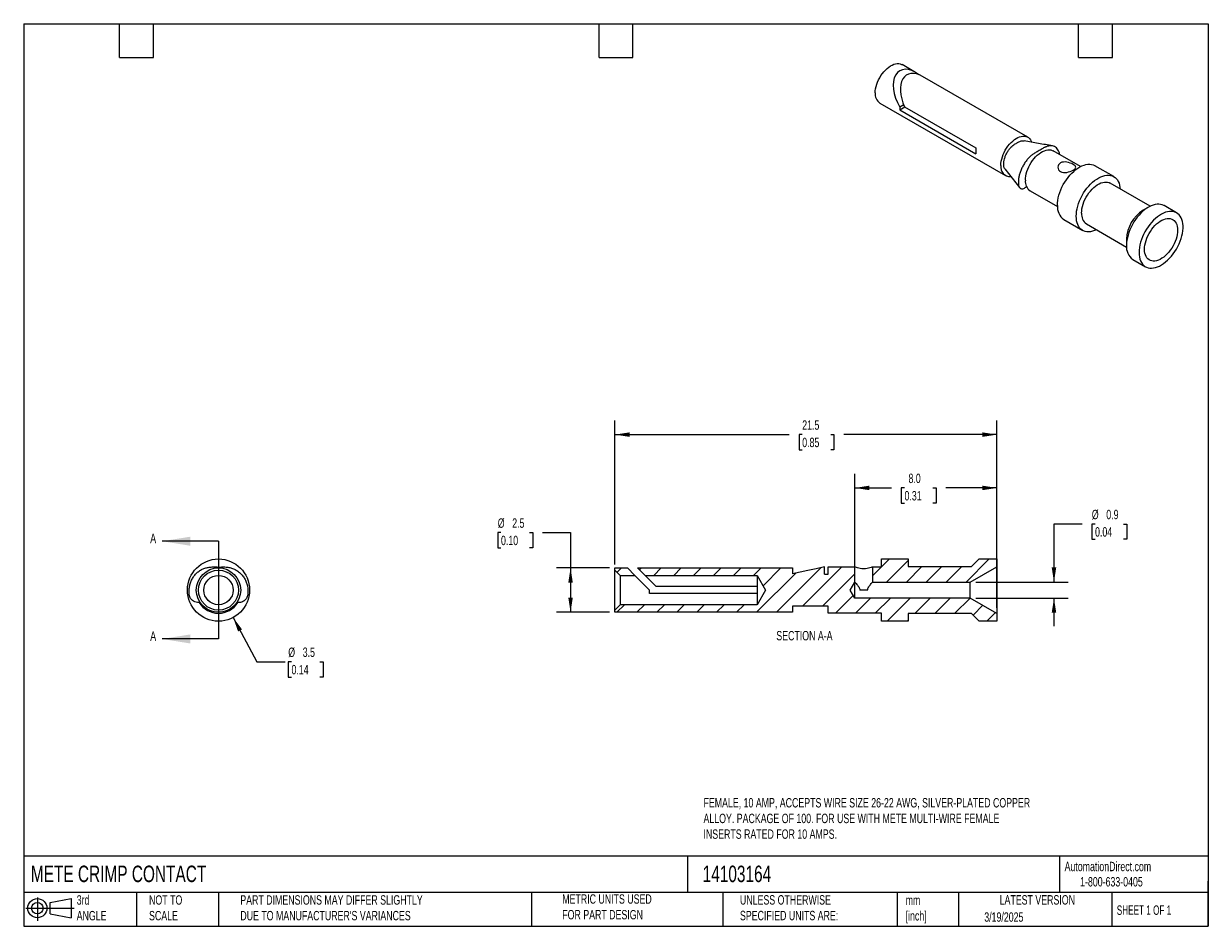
# Model space of a CAD drawing. Header units: millimetres. Extents: x 1.6 to 68.3, y 1.6 to 52.4.
import ezdxf

# ---------------------------------------------------------------- set-up
doc = ezdxf.new("R2010")
doc.units = ezdxf.units.MM
doc.header["$LTSCALE"] = 0.25
doc.linetypes.add('SLD-Solid', pattern=[0])
doc.layers.add('DIMENSIONS', color=140, linetype='SLD-Solid', lineweight=25)
doc.layers.add('TEXT', color=140, linetype='SLD-Solid', lineweight=25)
doc.layers.add('HATCH', color=6, linetype='SLD-Solid')
doc.layers.add('SLD-DEFPOINTS', color=7, linetype='Continuous')
doc.styles.add('SLDTEXTSTYLE0', font='TXT', dxfattribs={"width": 0.7})
doc.styles.add('SLDTEXTSTYLE1', font='TXT', dxfattribs={"width": 0.65})
doc.dimstyles.new('SLDDIMSTYLE0', dxfattribs={"dimtxt": 0.539502, "dimasz": 0.8255, "dimexe": 0, "dimexo": 0.0625, "dimgap": 0.134875, "dimtad": 0, "dimtih": 1, "dimtoh": 1, "dimrnd": 1e-09, "dimzin": 12, "dimdsep": 46, "dimtxsty": 'SLDTEXTSTYLE0', "dimsah": 1, "dimcen": 0, "dimadec": 0, "dimazin": 3, "dimtfac": 1, "dimtofl": 0, "dimtmove": 0, "dimatfit": 3, "dimfxl": 0, "dimfrac": 2, "dimtolj": 1, "dimtzin": 12, "dimarcsym": 0})
doc.dimstyles.new('SLDDIMSTYLE1', dxfattribs={"dimtxt": 0.539502, "dimasz": 0.8255, "dimexe": 0, "dimexo": 0.0625, "dimgap": 0.134875, "dimtad": 0, "dimtih": 1, "dimtoh": 1, "dimrnd": 1e-09, "dimdsep": 46, "dimtxsty": 'SLDTEXTSTYLE0', "dimsah": 1, "dimcen": 0.09, "dimadec": 0, "dimazin": 2, "dimtfac": 1, "dimtmove": 0, "dimatfit": 0, "dimfxl": 0, "dimfrac": 2, "dimtolj": 1, "dimtzin": 12, "dimarcsym": 0})
doc.dimstyles.new('SLDDIMSTYLE2', dxfattribs={"dimtxt": 0.539502, "dimasz": 0.8255, "dimexe": 0, "dimexo": 0.0625, "dimgap": 0.134875, "dimtad": 0, "dimtih": 1, "dimtoh": 1, "dimrnd": 1e-09, "dimzin": 4, "dimdsep": 46, "dimtxsty": 'SLDTEXTSTYLE0', "dimsah": 1, "dimcen": 0.09, "dimadec": 0, "dimazin": 1, "dimtfac": 1, "dimtofl": 0, "dimtmove": 0, "dimatfit": 3, "dimfxl": 0, "dimfrac": 2, "dimtolj": 1, "dimtzin": 12, "dimarcsym": 0})
doc.dimstyles.new('SLDDIMSTYLE3', dxfattribs={"dimtxt": 0.539502, "dimasz": 0.8255, "dimexe": 0, "dimexo": 0.0625, "dimgap": 0.134875, "dimtad": 0, "dimtih": 1, "dimtoh": 1, "dimrnd": 1e-09, "dimzin": 12, "dimdsep": 46, "dimtxsty": 'SLDTEXTSTYLE0', "dimsah": 1, "dimcen": 0.09, "dimadec": 0, "dimazin": 3, "dimtfac": 1, "dimtofl": 0, "dimtmove": 0, "dimatfit": 3, "dimfxl": 0, "dimfrac": 2, "dimtolj": 1, "dimtzin": 12, "dimarcsym": 0})

# ---------------------------------------------------------------- blocks, each defined once
blk = doc.blocks.new('Block11')
at = {"color": 7, "linetype": 'SLD-Solid', "lineweight": 18}
for p, q in [((0, 0.72), (2.718, 0.72)), ((0.647, 1.328), (0.647, 0)), ((1.37, 1.042), (2.544, 1.258)), ((1.37, 0.399), (1.37, 1.042)), ((2.544, 1.258), (2.544, 0.183)), ((1.37, 0.399), (2.544, 0.183))]:
    blk.add_line(p, q, dxfattribs=at)
for radius in [0.538, 0.321]:
    blk.add_circle((0.647, 0.72), radius, dxfattribs=at)
blk = doc.blocks.new('Block12')
at = {"layer": 'SLD-DEFPOINTS'}
blk.add_blockref('Block11', (0, 0), dxfattribs=at)
blk = doc.blocks.new('_D')
at = {"layer": 'DIMENSIONS'}
for p, q in [((13.377, 18.967), (14.711, 16.473)), ((14.711, 16.473), (16.298, 16.473)), ((16.66, 16.473), (16.479, 16.473)), ((16.479, 16.473), (16.479, 15.616)), ((18.264, 16.473), (18.445, 16.473)), ((18.445, 16.473), (18.445, 15.616)), ((16.479, 15.616), (16.66, 15.616)), ((18.445, 15.616), (18.264, 15.616))]:
    blk.add_line(p, q, dxfattribs=at)
blk.add_solid([(13.377, 18.967), (13.654, 18.179), (13.878, 18.299)], dxfattribs=at)
at = {"layer": 'DIMENSIONS', "char_height": 0.5292, "attachment_point": 1, "style": 'SLDTEXTSTYLE0'}
for s, insert in [('%%c', (16.478, 17.276)), ('3.5', (17.292, 17.276)), ('0.14', (16.66, 16.298))]:
    blk.add_mtext(s, dxfattribs=dict(at, insert=insert))
blk = doc.blocks.new('_D_1')
at = {"layer": 'DIMENSIONS'}
for p, q in [((61.164, 24.225), (59.576, 24.225)), ((59.576, 24.225), (59.576, 20.96)), ((61.888, 24.225), (61.707, 24.225)), ((61.707, 24.225), (61.707, 23.368)), ((63.491, 24.225), (63.672, 24.225)), ((63.672, 24.225), (63.672, 23.368)), ((61.707, 23.368), (61.888, 23.368)), ((63.672, 23.368), (63.491, 23.368)), ((55.185, 20.96), (60.37, 20.96)), ((55.185, 20.06), (60.37, 20.06)), ((59.576, 20.06), (59.576, 18.473))]:
    blk.add_line(p, q, dxfattribs=at)
for points in [[(59.576, 20.96), (59.703, 21.786), (59.449, 21.786)], [(59.576, 20.06), (59.449, 19.235), (59.703, 19.235)]]:
    blk.add_solid(points, dxfattribs=at)
at = {"layer": 'DIMENSIONS', "char_height": 0.5292, "attachment_point": 1, "style": 'SLDTEXTSTYLE0'}
for s, insert in [('%%c', (61.705, 25.028)), ('0.9', (62.52, 25.028)), ('0.04', (61.888, 24.05))]:
    blk.add_mtext(s, dxfattribs=dict(at, insert=insert))
blk = doc.blocks.new('_D_2')
at = {"layer": 'DIMENSIONS'}
for p, q in [((48.367, 21.278), (48.367, 27.054)), ((56.367, 22.144), (56.367, 27.054)), ((48.367, 26.26), (50.432, 26.26)), ((51.163, 26.26), (50.981, 26.26)), ((50.981, 26.26), (50.981, 25.403)), ((52.766, 26.26), (52.947, 26.26)), ((52.947, 26.26), (52.947, 25.403)), ((56.367, 26.26), (53.497, 26.26)), ((50.981, 25.403), (51.163, 25.403)), ((52.947, 25.403), (52.766, 25.403))]:
    blk.add_line(p, q, dxfattribs=at)
for points in [[(48.367, 26.26), (49.193, 26.133), (49.193, 26.387)], [(56.367, 26.26), (55.542, 26.387), (55.542, 26.133)]]:
    blk.add_solid(points, dxfattribs=at)
at = {"layer": 'DIMENSIONS', "char_height": 0.5292, "attachment_point": 1, "style": 'SLDTEXTSTYLE0'}
for s, insert in [('8.0', (51.387, 27.063)), ('0.31', (51.163, 26.085))]:
    blk.add_mtext(s, dxfattribs=dict(at, insert=insert))
blk = doc.blocks.new('_D_3')
at = {"layer": 'DIMENSIONS'}
for p, q in [((34.867, 21.953), (34.867, 30.054)), ((56.367, 19.512), (56.367, 30.054)), ((34.867, 29.26), (44.675, 29.26)), ((45.406, 29.26), (45.225, 29.26)), ((45.225, 29.26), (45.225, 28.403)), ((47.009, 29.26), (47.19, 29.26)), ((47.19, 29.26), (47.19, 28.403)), ((56.367, 29.26), (47.74, 29.26)), ((45.225, 28.403), (45.406, 28.403)), ((47.19, 28.403), (47.009, 28.403))]:
    blk.add_line(p, q, dxfattribs=at)
for points in [[(34.867, 29.26), (35.693, 29.133), (35.693, 29.387)], [(56.367, 29.26), (55.542, 29.387), (55.542, 29.133)]]:
    blk.add_solid(points, dxfattribs=at)
at = {"layer": 'DIMENSIONS', "char_height": 0.5292, "attachment_point": 1, "style": 'SLDTEXTSTYLE0'}
for s, insert in [('21.5', (45.406, 30.063)), ('0.85', (45.406, 29.085))]:
    blk.add_mtext(s, dxfattribs=dict(at, insert=insert))
blk = doc.blocks.new('_D_4')
at = {"layer": 'DIMENSIONS'}
for p, q in [((28.452, 23.743), (28.271, 23.743)), ((28.271, 23.743), (28.271, 22.886)), ((30.055, 23.743), (30.237, 23.743)), ((30.237, 23.743), (30.237, 22.886)), ((30.78, 23.743), (32.367, 23.743)), ((32.367, 23.743), (32.367, 21.76)), ((28.271, 22.886), (28.452, 22.886)), ((30.237, 22.886), (30.055, 22.886)), ((34.55, 21.76), (31.574, 21.76)), ((32.367, 21.76), (32.367, 19.26)), ((34.55, 19.26), (31.574, 19.26))]:
    blk.add_line(p, q, dxfattribs=at)
for points in [[(32.367, 21.76), (32.24, 20.935), (32.494, 20.935)], [(32.367, 19.26), (32.494, 20.086), (32.24, 20.086)]]:
    blk.add_solid(points, dxfattribs=at)
at = {"layer": 'DIMENSIONS', "char_height": 0.5292, "attachment_point": 1, "style": 'SLDTEXTSTYLE0'}
for s, insert in [('%%c', (28.269, 24.546)), ('2.5', (29.084, 24.546)), ('0.10', (28.452, 23.568))]:
    blk.add_mtext(s, dxfattribs=dict(at, insert=insert))

msp = doc.modelspace()

# ---------------------------------------------------------------- hatches: boundary and pattern name
at = {"layer": 'HATCH'}
h = msp.add_hatch(dxfattribs=at)
h.set_pattern_fill('ANSI31', color=256, scale=0.25, style=0)
h.paths.add_polyline_path([(56.367, 22.26), (55.367, 22.26), (54.942, 21.835), (51.367, 21.835), (51.367, 22.26), (49.867, 22.26), (49.867, 21.81), (49.367, 21.81), (49.367, 20.96), (54.867, 20.96), (56.367, 21.826)], flags=0)
h = msp.add_hatch(dxfattribs=at)
h.set_pattern_fill('ANSI31', color=256, scale=0.25, style=0)
edge = h.paths.add_edge_path(flags=0)
edge.add_line((48.367, 20.06), (48.108, 20.51))
edge.add_line((48.108, 20.51), (48.367, 20.96))
edge.add_line((48.367, 20.96), (48.367, 21.81))
edge.add_line((48.367, 21.81), (46.867, 21.81))
edge.add_line((46.867, 21.81), (46.867, 21.41))
edge.add_line((46.867, 21.41), (46.667, 21.41))
edge.add_line((46.667, 21.41), (46.667, 21.81))
edge.add_spline(control_points=[(46.667, 21.81), (46.511, 21.777), (46.355, 21.744), (46.199, 21.711), (46.043, 21.678), (45.886, 21.645), (45.73, 21.612), (45.443, 21.552), (45.155, 21.491), (44.867, 21.43)], knot_values=[0, 0, 0, 0, 0.000479, 0.000479, 0.000479, 0.000958, 0.000958, 0.000958, 0.00184, 0.00184, 0.00184, 0.00184], weights=[1, 1, 1, 1, 1, 1, 1, 1, 1, 1], degree=3, periodic=0)
edge.add_line((44.867, 21.43), (44.867, 21.76))
edge.add_line((44.867, 21.76), (36.133, 21.76))
edge.add_line((36.133, 21.76), (36.558, 21.335))
edge.add_line((36.558, 21.335), (42.867, 21.335))
edge.add_line((42.867, 21.335), (43.344, 20.51))
edge.add_line((43.344, 20.51), (42.867, 19.685))
edge.add_line((42.867, 19.685), (35.167, 19.685))
edge.add_line((35.167, 19.685), (34.867, 19.385))
edge.add_line((34.867, 19.385), (34.867, 19.26))
edge.add_line((34.867, 19.26), (44.867, 19.26))
edge.add_line((44.867, 19.26), (44.867, 19.61))
edge.add_line((44.867, 19.61), (46.867, 19.61))
edge.add_line((46.867, 19.61), (46.867, 19.21))
edge.add_line((46.867, 19.21), (49.867, 19.21))
edge.add_line((49.867, 19.21), (49.867, 18.76))
edge.add_line((49.867, 18.76), (51.367, 18.76))
edge.add_line((51.367, 18.76), (51.367, 19.185))
edge.add_line((51.367, 19.185), (54.942, 19.185))
edge.add_line((54.942, 19.185), (55.367, 18.76))
edge.add_line((55.367, 18.76), (56.367, 18.76))
edge.add_line((56.367, 18.76), (56.367, 19.194))
edge.add_line((56.367, 19.194), (54.867, 20.06))
edge.add_line((54.867, 20.06), (48.367, 20.06))
h = msp.add_hatch(dxfattribs=at)
h.set_pattern_fill('ANSI31', color=256, scale=0.25, style=0)
h.paths.add_polyline_path([(34.867, 21.76), (34.867, 21.635), (35.167, 21.335), (35.992, 21.335), (35.567, 21.76)], flags=0)

# ---------------------------------------------------------------- linework, layer by layer
for p, q in [((51.779, 49.649), (51.025, 50.085)), ((58.096, 46.002), (52.179, 49.418)), ((49.775, 47.919), (56.846, 43.837)), ((51.118, 47.824), (50.895, 47.696)), ((50.906, 47.539), (51.189, 47.702)), ((50.906, 47.539), (55.184, 45.069)), ((51.165, 47.716), (55.184, 45.396)), ((61.071, 44.343), (59.535, 45.229)), ((56.802, 44.226), (57.629, 43.172)), ((62.942, 43.782), (61.881, 44.394)), ((64.986, 42.111), (62.73, 43.414)), ((58.235, 42.978), (59.771, 42.091)), ((64.895, 42.063), (64.595, 41.889)), ((66.478, 41.741), (65.77, 42.149)), ((60.132, 41.363), (61.192, 40.751)), ((61.405, 41.119), (63.661, 39.816)), ((63.658, 40.266), (63.658, 39.919)), ((64.021, 39.118), (64.728, 38.71)), ((49.867, 21.81), (49.867, 22.26)), ((49.867, 22.26), (51.367, 22.26)), ((51.367, 22.26), (51.367, 21.835)), ((54.942, 21.835), (55.367, 22.26)), ((55.367, 22.26), (56.367, 22.26)), ((56.367, 22.26), (56.367, 21.826)), ((34.867, 21.76), (35.567, 21.76)), ((34.867, 21.635), (34.867, 21.76)), ((34.867, 21.635), (35.167, 21.335)), ((34.867, 19.385), (34.867, 21.635)), ((35.992, 21.335), (35.567, 21.76)), ((36.558, 21.335), (36.133, 21.76)), ((36.133, 21.76), (44.867, 21.76)), ((44.867, 21.76), (44.867, 21.43)), ((46.667, 21.41), (46.667, 21.81)), ((46.667, 21.41), (46.867, 21.41)), ((46.867, 21.81), (48.367, 21.81)), ((46.867, 21.41), (46.867, 21.81)), ((48.367, 20.96), (48.367, 21.81)), ((49.367, 21.81), (49.867, 21.81)), ((49.367, 21.81), (49.367, 20.96)), ((51.367, 21.835), (54.942, 21.835)), ((54.867, 20.96), (56.367, 21.826)), ((56.367, 21.826), (56.367, 19.194)), ((35.167, 21.335), (35.167, 19.685)), ((35.167, 21.335), (35.992, 21.335)), ((36.817, 20.51), (35.992, 21.335)), ((36.558, 21.335), (42.867, 21.335)), ((36.558, 21.335), (37.183, 20.71)), ((42.867, 20.71), (37.183, 20.71)), ((42.867, 21.335), (43.344, 20.51)), ((42.867, 21.335), (42.867, 20.71)), ((42.867, 20.71), (42.867, 20.31)), ((48.108, 20.51), (48.367, 20.96)), ((48.367, 20.06), (48.367, 20.96)), ((49.367, 20.96), (54.867, 20.96)), ((54.867, 20.06), (54.867, 20.96)), ((36.817, 20.31), (36.817, 20.51)), ((42.867, 20.31), (36.817, 20.31)), ((43.344, 20.51), (42.867, 19.685)), ((42.867, 20.31), (42.867, 19.685)), ((48.367, 20.06), (48.108, 20.51)), ((54.867, 20.06), (48.367, 20.06)), ((49.085, 20.51), (48.649, 20.51)), ((56.367, 19.194), (54.867, 20.06)), ((35.167, 19.685), (34.867, 19.385)), ((34.867, 19.26), (34.867, 19.385)), ((42.867, 19.685), (35.167, 19.685)), ((46.867, 19.61), (44.867, 19.61)), ((44.867, 19.61), (44.867, 19.26)), ((46.867, 19.21), (46.867, 19.61)), ((44.867, 19.26), (34.867, 19.26)), ((49.867, 19.21), (46.867, 19.21)), ((49.867, 18.76), (49.867, 19.21)), ((51.367, 18.76), (49.867, 18.76)), ((54.942, 19.185), (51.367, 19.185)), ((51.367, 19.185), (51.367, 18.76)), ((55.367, 18.76), (54.942, 19.185)), ((56.367, 18.76), (55.367, 18.76)), ((56.367, 19.194), (56.367, 18.76))]:
    msp.add_line(p, q)
at = {"flags": 128}
for points in [[(49.516, 48.492), (49.521, 48.607), (49.537, 48.727), (49.564, 48.851), (49.6, 48.976), (49.647, 49.102), (49.702, 49.226), (49.766, 49.348), (49.838, 49.465), (49.916, 49.577), (50.001, 49.682), (50.09, 49.779), (50.183, 49.866), (50.278, 49.943), (50.375, 50.008), (50.473, 50.061), (50.569, 50.102), (50.664, 50.128), (50.755, 50.142), (50.842, 50.141), (50.923, 50.127), (50.998, 50.098), (51.025, 50.085)], [(56.587, 44.41), (56.592, 44.525), (56.608, 44.645), (56.635, 44.769), (56.672, 44.894), (56.718, 45.02), (56.773, 45.144), (56.837, 45.266), (56.909, 45.383), (56.987, 45.495), (57.072, 45.6), (57.161, 45.697), (57.254, 45.784), (57.349, 45.861), (57.447, 45.926), (57.544, 45.979), (57.64, 46.019), (57.735, 46.046), (57.826, 46.06), (57.913, 46.059), (57.994, 46.045), (58.07, 46.016), (58.137, 45.975), (58.197, 45.921), (58.248, 45.854), (58.29, 45.777), (58.311, 45.723)], [(57.966, 43.573), (57.971, 43.691), (57.987, 43.813), (58.014, 43.94), (58.051, 44.068), (58.097, 44.196), (58.153, 44.323), (58.218, 44.448), (58.29, 44.569), (58.369, 44.684), (58.455, 44.793), (58.545, 44.893), (58.639, 44.984), (58.736, 45.065), (58.835, 45.135), (58.935, 45.192), (59.034, 45.237), (59.131, 45.268), (59.225, 45.286), (59.316, 45.29), (59.401, 45.28), (59.48, 45.256), (59.535, 45.229)], [(59.769, 42.165), (59.774, 42.301), (59.791, 42.443), (59.818, 42.589), (59.855, 42.738), (59.903, 42.887), (59.96, 43.037), (60.026, 43.185), (60.101, 43.331), (60.184, 43.472), (60.274, 43.608), (60.371, 43.738), (60.473, 43.861), (60.58, 43.974), (60.691, 44.078), (60.804, 44.172), (60.919, 44.254), (61.035, 44.324), (61.151, 44.382), (61.266, 44.426), (61.378, 44.456), (61.487, 44.473), (61.591, 44.476), (61.691, 44.464), (61.784, 44.439), (61.871, 44.4), (61.881, 44.394)], [(60.83, 41.552), (60.835, 41.689), (60.851, 41.831), (60.878, 41.977), (60.916, 42.125), (60.963, 42.275), (61.02, 42.425), (61.087, 42.573), (61.162, 42.718), (61.245, 42.86), (61.335, 42.996), (61.432, 43.126), (61.534, 43.248), (61.641, 43.362), (61.751, 43.466), (61.865, 43.56), (61.98, 43.642), (62.096, 43.712), (62.212, 43.769), (62.326, 43.813), (62.438, 43.844), (62.547, 43.861), (62.652, 43.863), (62.752, 43.852), (62.845, 43.827), (62.932, 43.788), (63.011, 43.736), (63.082, 43.67), (63.144, 43.593), (63.196, 43.504), (63.238, 43.403), (63.271, 43.293), (63.292, 43.174), (63.301, 43.084)], [(61.13, 41.726), (61.136, 41.846), (61.152, 41.971), (61.179, 42.099), (61.217, 42.23), (61.264, 42.361), (61.321, 42.491), (61.387, 42.618), (61.461, 42.741), (61.541, 42.859), (61.628, 42.969), (61.72, 43.071), (61.816, 43.164), (61.916, 43.247), (62.016, 43.318), (62.118, 43.376), (62.219, 43.422), (62.318, 43.454), (62.414, 43.472), (62.506, 43.476), (62.593, 43.466), (62.674, 43.441), (62.73, 43.414)], [(65.77, 42.149), (65.76, 42.155), (65.674, 42.194), (65.58, 42.219), (65.48, 42.231), (65.376, 42.228), (65.267, 42.211), (65.155, 42.181), (65.04, 42.136), (64.925, 42.079), (64.809, 42.009), (64.693, 41.927), (64.58, 41.833), (64.469, 41.729), (64.362, 41.615), (64.26, 41.493), (64.163, 41.363), (64.073, 41.227), (63.99, 41.085), (63.915, 40.94), (63.849, 40.792), (63.792, 40.642), (63.744, 40.493), (63.707, 40.344), (63.68, 40.198), (63.664, 40.056), (63.658, 39.919)], [(61.976, 40.789), (61.865, 40.74), (61.751, 40.703), (61.641, 40.679), (61.534, 40.669), (61.432, 40.674), (61.335, 40.692), (61.245, 40.724), (61.162, 40.77), (61.087, 40.829), (61.02, 40.9), (60.963, 40.984), (60.916, 41.078), (60.878, 41.184), (60.851, 41.298), (60.835, 41.422), (60.83, 41.552)], [(64.365, 39.511), (64.371, 39.381), (64.387, 39.257), (64.414, 39.143), (64.451, 39.037), (64.499, 38.943), (64.556, 38.859), (64.622, 38.788), (64.697, 38.729), (64.78, 38.683), (64.871, 38.651), (64.967, 38.633), (65.069, 38.628), (65.176, 38.638), (65.287, 38.662), (65.4, 38.699), (65.516, 38.75), (65.632, 38.814), (65.747, 38.89), (65.862, 38.978), (65.974, 39.077), (66.083, 39.186), (66.188, 39.304), (66.287, 39.43), (66.381, 39.563), (66.467, 39.703), (66.546, 39.846), (66.617, 39.993), (66.679, 40.142), (66.732, 40.292), (66.774, 40.441), (66.806, 40.588), (66.828, 40.733), (66.839, 40.872), (66.839, 41.006), (66.828, 41.133), (66.806, 41.252), (66.774, 41.362), (66.732, 41.463), (66.679, 41.552), (66.617, 41.629), (66.546, 41.695), (66.467, 41.747), (66.381, 41.786), (66.287, 41.811), (66.188, 41.822), (66.083, 41.82), (65.974, 41.803), (65.862, 41.772), (65.747, 41.728), (65.632, 41.671), (65.516, 41.601), (65.4, 41.519), (65.287, 41.425), (65.176, 41.321), (65.069, 41.207), (64.967, 41.085), (64.871, 40.955), (64.78, 40.819), (64.697, 40.677), (64.622, 40.532), (64.556, 40.384), (64.499, 40.234), (64.451, 40.084), (64.414, 39.936), (64.387, 39.79), (64.371, 39.648), (64.365, 39.511)], [(66.533, 40.763), (66.528, 40.643), (66.511, 40.519), (66.484, 40.392), (66.447, 40.262), (66.4, 40.132), (66.343, 40.003), (66.278, 39.877), (66.205, 39.754), (66.125, 39.638), (66.039, 39.528), (65.947, 39.426), (65.852, 39.334), (65.753, 39.252), (65.653, 39.182), (65.552, 39.123), (65.452, 39.078), (65.354, 39.046), (65.258, 39.028), (65.167, 39.025), (65.08, 39.035), (65, 39.059), (64.927, 39.097), (64.862, 39.148), (64.805, 39.211), (64.758, 39.287), (64.721, 39.373), (64.694, 39.47), (64.678, 39.575), (64.672, 39.688), (64.678, 39.808), (64.694, 39.932), (64.721, 40.06), (64.758, 40.189), (64.805, 40.319), (64.862, 40.448), (64.927, 40.575), (65, 40.697), (65.08, 40.814), (65.167, 40.923), (65.258, 41.025), (65.354, 41.117), (65.452, 41.199), (65.552, 41.269), (65.653, 41.328), (65.753, 41.373), (65.852, 41.405), (65.947, 41.423), (66.039, 41.427), (66.125, 41.416), (66.205, 41.392), (66.278, 41.355), (66.343, 41.304), (66.4, 41.24), (66.447, 41.164), (66.484, 41.078), (66.511, 40.981), (66.528, 40.876), (66.533, 40.763)], [(46.667, 21.81), (46.199, 21.711), (45.73, 21.612), (44.867, 21.43)]]:
    msp.add_lwpolyline(points, dxfattribs=at)
for radius in [1.75, 1.25, 1.125, 0.825]:
    msp.add_circle((12.552, 20.51), radius)
for centre, radius, start, end in [((50.129, 48.424), 0.616, 173.71077, 234.97705), ((51.934, 47.692), 1.039, 179.82019, 188.4905), ((56.348, 45.233), 1.175, 172.00989, 187.99011), ((57.116, 44.319), 0.536, 170.24285, 273.17158), ((58.605, 43.504), 0.643, 173.81469, 234.87313), ((60.642, 42.077), 0.877, 174.26608, 234.42174), ((61.782, 41.655), 0.655, 173.81469, 234.87313), ((65.683, 40.179), 2.027, 122.47222, 177.53315), ((64.518, 39.826), 0.865, 173.79402, 234.8938), ((12.552, 20.51), 1.3, 212.80729, 327.19222)]:
    msp.add_arc(centre, radius, start, end)
for centre, start_param, end_param in [((51.779, 48.206), 5.337137, 7.853941), ((52.179, 47.975), 5.497828, 7.69325)]:
    msp.add_ellipse(centre, major_axis=(-0.884, 1.531), ratio=0.577335, start_param=start_param, end_param=end_param)
for points, knots in [([(56.804, 44.229), (56.798, 44.235), (56.777, 44.258), (56.754, 44.319), (56.747, 44.415), (56.751, 44.519), (56.756, 44.639), (56.788, 44.79), (56.852, 44.97), (56.941, 45.15), (57.044, 45.308), (57.152, 45.434), (57.255, 45.531), (57.351, 45.602), (57.433, 45.649), (57.5, 45.688), (57.57, 45.728), (57.648, 45.766), (57.735, 45.792), (57.82, 45.803), (57.873, 45.797), (57.9, 45.794)], [0, 0, 0, 0, 0.017324, 0.060009, 0.111735, 0.159807, 0.205993, 0.278512, 0.355258, 0.433931, 0.512459, 0.574387, 0.634166, 0.689655, 0.734751, 0.769007, 0.800894, 0.84968, 0.897859, 0.948083, 1, 1, 1, 1]), ([(59.895, 45.021), (59.885, 45.07), (59.862, 45.17), (59.8, 45.297), (59.715, 45.404), (59.611, 45.478), (59.49, 45.515), (59.358, 45.519), (59.242, 45.496), (59.152, 45.466), (59.091, 45.442), (59.026, 45.41), (58.947, 45.364), (58.812, 45.286), (58.641, 45.186), (58.454, 45.084), (58.291, 44.963), (58.144, 44.826), (58.004, 44.661), (57.878, 44.473), (57.771, 44.271), (57.684, 44.066), (57.62, 43.866), (57.587, 43.7), (57.578, 43.567), (57.577, 43.456), (57.575, 43.349), (57.582, 43.256), (57.612, 43.19), (57.657, 43.137), (57.715, 43.102), (57.788, 43.091), (57.871, 43.112), (57.957, 43.159), (58.014, 43.192), (58.042, 43.208)], [0, 0, 0, 0, 0.035733, 0.074747, 0.114216, 0.153706, 0.190511, 0.227326, 0.264065, 0.280762, 0.295977, 0.309863, 0.329214, 0.354863, 0.409844, 0.457094, 0.493705, 0.531843, 0.570829, 0.610592, 0.650798, 0.690679, 0.729303, 0.765782, 0.787779, 0.81173, 0.837158, 0.855735, 0.874329, 0.894608, 0.91553, 0.936329, 0.957708, 0.979186, 1, 1, 1, 1]), ([(59.495, 45.508), (59.23, 45.556), (58.698, 45.651), (58.166, 45.746), (57.9, 45.794)], [0, 0, 0, 0, 0.4999629, 1, 1, 1, 1]), ([(59.946, 44.553), (60.04, 44.607), (60.169, 44.618), (60.429, 44.576), (60.559, 44.525), (60.699, 44.444), (60.737, 44.417), (60.787, 44.362), (60.799, 44.336), (60.799, 44.282), (60.787, 44.255), (60.737, 44.199), (60.699, 44.171), (60.56, 44.091), (60.429, 44.041), (60.17, 43.999), (60.039, 44.009), (59.852, 44.117), (59.799, 44.213), (59.799, 44.404), (59.851, 44.498), (59.946, 44.553)], [0, 0, 0, 0, 0.125, 0.125, 0.25, 0.25, 0.3125, 0.3125, 0.375, 0.375, 0.4375, 0.4375, 0.5, 0.5, 0.625, 0.625, 0.75, 0.75, 0.875, 0.875, 1, 1, 1, 1]), ([(11.518, 19.809), (11.512, 19.809), (11.461, 19.808), (11.359, 19.806), (11.216, 19.839), (11.085, 19.919), (10.987, 20.02), (10.928, 20.133), (10.901, 20.246), (10.902, 20.37), (10.899, 20.525), (10.914, 20.713), (10.97, 20.921), (11.058, 21.125), (11.178, 21.316), (11.325, 21.48), (11.497, 21.612), (11.683, 21.71), (11.847, 21.764), (11.975, 21.791), (12.061, 21.804), (12.153, 21.811), (12.264, 21.811), (12.454, 21.81), (12.697, 21.808), (12.961, 21.816), (13.192, 21.784), (13.399, 21.719), (13.598, 21.616), (13.775, 21.474), (13.927, 21.304), (14.051, 21.114), (14.14, 20.914), (14.187, 20.734), (14.2, 20.577), (14.201, 20.442), (14.205, 20.313), (14.194, 20.193), (14.152, 20.091), (14.089, 19.996), (14.006, 19.911), (13.903, 19.846), (13.785, 19.813), (13.677, 19.81), (13.61, 19.81), (13.583, 19.81)], [0, 0, 0, 0, 0.002781, 0.021816, 0.043678, 0.06502, 0.087016, 0.103254, 0.119305, 0.136439, 0.156498, 0.186098, 0.217117, 0.24902, 0.281296, 0.313588, 0.343686, 0.373791, 0.403834, 0.417489, 0.42993, 0.441286, 0.45711, 0.478084, 0.523044, 0.561683, 0.591622, 0.622809, 0.654689, 0.687206, 0.720084, 0.752697, 0.784281, 0.814112, 0.8321, 0.851686, 0.87248, 0.887671, 0.902876, 0.919459, 0.936568, 0.953576, 0.971059, 0.988623, 1, 1, 1, 1]), ([(49.367, 21.81), (49.367, 21.81), (49.354, 21.805), (49.304, 21.787), (49.267, 21.774), (49.174, 21.748), (49.12, 21.735), (48.999, 21.716), (48.933, 21.71), (48.735, 21.71), (48.605, 21.735), (48.422, 21.787), (48.367, 21.81), (48.367, 21.81)], [0, 0, 0, 0, 0.125, 0.125, 0.25, 0.25, 0.375, 0.375, 0.5, 0.5, 0.75, 0.75, 1, 1, 1, 1]), ([(48.367, 20.96), (48.367, 20.96), (48.38, 20.946), (48.424, 20.897), (48.454, 20.862), (48.519, 20.783), (48.555, 20.738), (48.619, 20.635), (48.649, 20.576), (48.649, 20.51)], [0, 0, 0, 0, 0.25, 0.25, 0.5, 0.5, 0.75, 0.75, 1, 1, 1, 1]), ([(49.085, 20.51), (49.085, 20.576), (49.115, 20.635), (49.18, 20.738), (49.215, 20.782), (49.281, 20.862), (49.311, 20.897), (49.354, 20.946), (49.367, 20.96), (49.367, 20.96)], [0, 0, 0, 0, 0.25, 0.25, 0.5, 0.5, 0.75, 0.75, 1, 1, 1, 1])]:
    msp.add_open_spline(points, degree=3, knots=knots)
at = {"layer": 'TEXT'}
for p, q in [((1.587, 52.387), (68.262, 52.387)), ((1.587, 52.387), (1.587, 1.587)), ((6.985, 50.483), (6.985, 52.387)), ((8.89, 50.483), (8.89, 52.387)), ((33.972, 50.483), (33.972, 52.387)), ((35.877, 50.483), (35.877, 52.387)), ((60.96, 50.483), (60.96, 52.387)), ((62.865, 50.483), (62.865, 52.387)), ((68.262, 52.387), (68.262, 1.587)), ((6.985, 50.483), (8.89, 50.483)), ((33.972, 50.483), (35.877, 50.483)), ((60.96, 50.483), (62.865, 50.483)), ((12.552, 23.26), (12.552, 17.76)), ((68.262, 5.532), (1.587, 5.532)), ((38.94, 5.532), (38.94, 3.492)), ((59.894, 5.532), (59.894, 3.492)), ((68.262, 1.587), (68.262, 4.128)), ((68.262, 3.492), (1.587, 3.492)), ((7.937, 3.492), (7.937, 1.587)), ((12.553, 3.492), (12.553, 1.587)), ((30.162, 3.492), (30.162, 1.587)), ((40.945, 3.492), (40.945, 1.587)), ((50.756, 3.492), (50.756, 1.587)), ((54.203, 3.492), (54.203, 1.587)), ((62.837, 3.492), (62.837, 1.587)), ((1.587, 1.587), (68.262, 1.587))]:
    msp.add_line(p, q, dxfattribs=at)
at = {"layer": 'TEXT', "linetype": 'SLD-Solid'}
for p, q in [((12.552, 23.26), (9.377, 23.26)), ((12.552, 17.76), (9.377, 17.76))]:
    msp.add_line(p, q, dxfattribs=at)
at = {"layer": 'TEXT'}
for points in [[(9.377, 23.26), (10.964, 23.006), (10.964, 23.514)], [(9.377, 17.76), (10.964, 17.506), (10.964, 18.014)]]:
    msp.add_solid(points, dxfattribs=at)

# ---------------------------------------------------------------- block references
at = {"layer": 'SLD-DEFPOINTS'}
msp.add_blockref('Block12', (1.709, 1.888), dxfattribs=at)

# ---------------------------------------------------------------- texts
at = {"layer": 'TEXT'}
for s, insert, char_height, attachment_point, style in [('A', (8.707, 23.689), 0.54, 1, 'SLDTEXTSTYLE0'), ('A', (8.707, 18.189), 0.54, 1, 'SLDTEXTSTYLE0'), ('SECTION A-A', (45.531, 18.209), 0.52917, 2, 'SLDTEXTSTYLE0'), ('FEMALE, 10 AMP, ACCEPTS WIRE SIZE 26-22 AWG, SILVER-PLATED COPPER ^JALLOY. PACKAGE OF 100. FOR USE WITH METE MULTI-WIRE FEMALE ^JINSERTS RATED FOR 10 AMPS.', (39.849, 8.806), 0.529167, 1, 'SLDTEXTSTYLE0'), ('METE CRIMP CONTACT', (1.991, 5.002), 0.92604, 1, 'SLDTEXTSTYLE0'), ('14103164', (39.802, 5.002), 0.926, 1, 'SLDTEXTSTYLE0'), ('AutomationDirect.com', (60.174, 5.219), 0.52917, 1, 'SLDTEXTSTYLE0'), ('1-800-633-0405', (61.048, 4.359), 0.52917, 1, 'SLDTEXTSTYLE0'), ('3rd^JANGLE', (4.571, 3.334), 0.5292, 1, 'SLDTEXTSTYLE0'), ('NOT TO^JSCALE', (8.644, 3.334), 0.52917, 1, 'SLDTEXTSTYLE0'), ("PART DIMENSIONS MAY DIFFER SLIGHTLY ^JDUE TO MANUFACTURER'S VARIANCES", (13.78, 3.335), 0.52917, 1, 'SLDTEXTSTYLE0'), ('METRIC UNITS USED ^JFOR PART DESIGN', (31.901, 3.389), 0.52917, 1, 'SLDTEXTSTYLE0'), ('UNLESS OTHERWISE ^JSPECIFIED UNITS ARE:', (41.902, 3.34), 0.52917, 1, 'SLDTEXTSTYLE0'), ('LATEST VERSION', (58.638, 3.341), 0.52917, 2, 'SLDTEXTSTYLE0'), ('mm^J[inch]', (51.227, 3.324), 0.5292, 1, 'SLDTEXTSTYLE0'), ('SHEET 1 OF 1', (63.11, 2.763), 0.52917, 1, 'SLDTEXTSTYLE1'), ('3/19/2025', (55.653, 2.374), 0.5292, 1, 'SLDTEXTSTYLE0')]:
    msp.add_mtext(s, dxfattribs=dict(at, insert=insert, char_height=char_height, attachment_point=attachment_point, style=style))

# ---------------------------------------------------------------- dimensions: what is measured, and where the dimension line sits
at = {"layer": 'DIMENSIONS'}
for base, p1, p2, dimstyle, picture, middle in [((34.867, 29.26), (56.367, 19.194), (34.867, 21.635), 'SLDDIMSTYLE3', '_D_3', (46.208, 29.26)), ((48.367, 26.26), (56.367, 21.826), (48.367, 20.96), 'SLDDIMSTYLE2', '_D_2', (51.964, 26.26))]:
    dim = msp.add_linear_dim(base=base, p1=p1, p2=p2, dimstyle=dimstyle, dxfattribs=at)
    dim.commit()
    dim.dimension.update_dxf_attribs({"geometry": picture, "text_midpoint": middle, "dimtype": 160})
for base, p1, p2, dimstyle, picture, middle in [((59.576, 20.06), (54.867, 20.96), (54.867, 20.06), 'SLDDIMSTYLE1', '_D_1', (59.576, 24.225)), ((32.367, 19.26), (34.867, 21.76), (34.867, 19.26), 'SLDDIMSTYLE3', '_D_4', (32.367, 23.743))]:
    dim = msp.add_linear_dim(base=base, p1=p1, p2=p2, angle=90, text='%%c<>', dimstyle=dimstyle, dxfattribs=at)
    dim.commit()
    dim.dimension.update_dxf_attribs({"geometry": picture, "text_midpoint": middle, "dimtype": 160})
dim = msp.add_diameter_dim_2p(p1=(11.726, 22.054), p2=(13.377, 18.967), dimstyle='SLDDIMSTYLE0', dxfattribs=at)
dim.commit()
dim.dimension.update_dxf_attribs({"geometry": '_D', "text_midpoint": (17.462, 16.473), "dimtype": 163})

doc.saveas('drawing.dxf')
